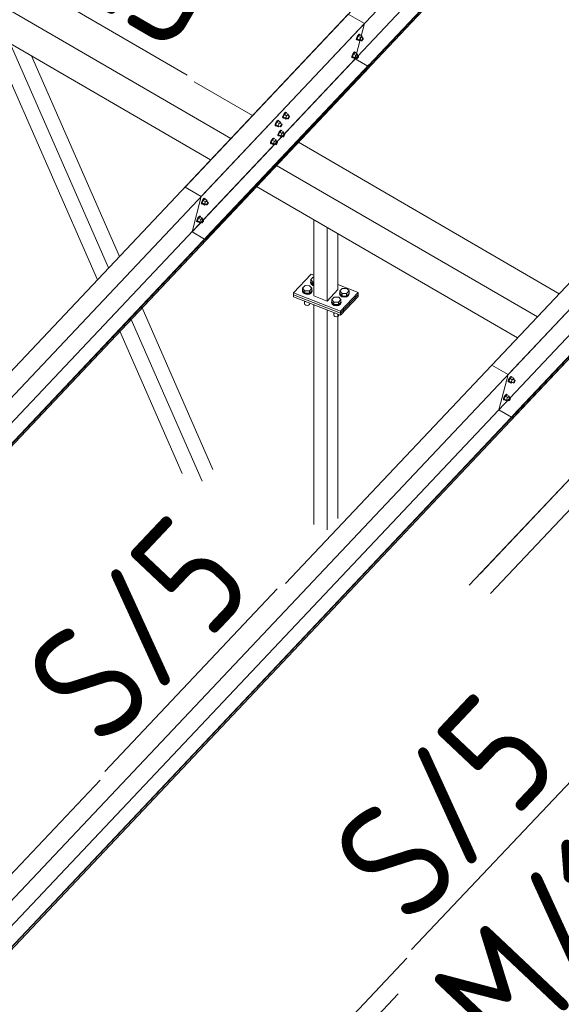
# Model space of a CAD drawing. Header units: millimetres. Extents: x -681 to 506, y -45 to 794.
# Tile 222 of 256: x -79 to -56, y 634 to 675. Entities that reach past the tile are written whole.
import ezdxf

# ---------------------------------------------------------------- set-up
doc = ezdxf.new("R2010")
doc.units = ezdxf.units.MM
doc.header["$LTSCALE"] = 0.6
doc.linetypes.add('XKITLINE00', pattern=[0])
for name, color, linetype, lineweight in [('Bolt', 7, 'Continuous', 0), ('Part', 2, 'Continuous', 0), ('PartMark', 3, 'Continuous', 0)]:
    doc.layers.add(name, color=color, linetype=linetype, lineweight=lineweight)
doc.styles.add('ISOCPEUR', font='ISOCPEUR.TTF')

msp = doc.modelspace()

# ---------------------------------------------------------------- linework, layer by layer
at = {"layer": 'Bolt', "color": 3, "linetype": 'XKITLINE00', "lineweight": 0}
for p, q in [((-64.441, 674.757), (-64.475, 674.697)), ((-64.452, 674.683), (-64.418, 674.743)), ((-64.404, 674.805), (-64.441, 674.757)), ((-64.418, 674.743), (-64.38, 674.792)), ((-64.354, 674.806), (-64.417, 674.739)), ((-64.372, 674.83), (-64.404, 674.805)), ((-64.38, 674.792), (-64.349, 674.816)), ((-64.356, 674.823), (-64.372, 674.83)), ((-64.356, 674.823), (-64.332, 674.81)), ((-64.354, 674.806), (-64.261, 674.753)), ((-64.349, 674.816), (-64.332, 674.81)), ((-64.332, 674.81), (-64.333, 674.795)), ((-64.261, 674.753), (-64.324, 674.686)), ((-64.248, 674.714), (-64.261, 674.753)), ((-64.499, 674.606), (-64.496, 674.641)), ((-64.499, 674.606), (-64.476, 674.592)), ((-64.475, 674.697), (-64.496, 674.641)), ((-64.476, 674.592), (-64.473, 674.628)), ((-64.459, 674.586), (-64.476, 674.592)), ((-64.473, 674.628), (-64.452, 674.683)), ((-64.417, 674.739), (-64.467, 674.634)), ((-64.374, 674.58), (-64.467, 674.634)), ((-64.467, 674.634), (-64.454, 674.596)), ((-64.45, 674.593), (-64.459, 674.586)), ((-64.454, 674.596), (-64.362, 674.542)), ((-64.324, 674.686), (-64.417, 674.739)), ((-64.374, 674.58), (-64.324, 674.686)), ((-64.374, 674.58), (-64.362, 674.542)), ((-64.362, 674.542), (-64.325, 674.58)), ((-64.347, 674.593), (-64.273, 674.55)), ((-64.275, 674.702), (-64.201, 674.658)), ((-64.273, 674.55), (-64.271, 674.567)), ((-64.264, 674.547), (-64.273, 674.55)), ((-64.271, 674.567), (-64.261, 674.595)), ((-64.249, 674.559), (-64.264, 674.547)), ((-64.261, 674.595), (-64.244, 674.625)), ((-64.259, 674.692), (-64.248, 674.714)), ((-64.23, 674.583), (-64.249, 674.559)), ((-64.244, 674.625), (-64.225, 674.649)), ((-64.213, 674.613), (-64.23, 674.583)), ((-64.225, 674.649), (-64.209, 674.662)), ((-64.202, 674.641), (-64.213, 674.613)), ((-64.209, 674.662), (-64.201, 674.658)), ((-64.201, 674.658), (-64.202, 674.641)), ((-64.673, 673.941), (-64.694, 673.886)), ((-64.639, 674.001), (-64.673, 673.941)), ((-64.671, 673.872), (-64.65, 673.928)), ((-64.614, 673.984), (-64.665, 673.879)), ((-64.65, 673.928), (-64.616, 673.988)), ((-64.601, 674.05), (-64.639, 674.001)), ((-64.616, 673.988), (-64.578, 674.036)), ((-64.551, 674.051), (-64.614, 673.984)), ((-64.521, 673.93), (-64.614, 673.984)), ((-64.57, 674.074), (-64.601, 674.05)), ((-64.578, 674.036), (-64.546, 674.061)), ((-64.572, 673.825), (-64.521, 673.93)), ((-64.553, 674.068), (-64.57, 674.074)), ((-64.553, 674.068), (-64.53, 674.054)), ((-64.551, 674.051), (-64.458, 673.997)), ((-64.546, 674.061), (-64.53, 674.054)), ((-64.53, 674.054), (-64.531, 674.039)), ((-64.458, 673.997), (-64.521, 673.93)), ((-64.473, 673.946), (-64.398, 673.903)), ((-64.445, 673.959), (-64.458, 673.997)), ((-64.456, 673.936), (-64.445, 673.959)), ((-64.422, 673.894), (-64.407, 673.906)), ((-64.407, 673.906), (-64.398, 673.903)), ((-64.697, 673.85), (-64.694, 673.886)), ((-64.697, 673.85), (-64.673, 673.837)), ((-64.673, 673.837), (-64.671, 673.872)), ((-64.657, 673.831), (-64.673, 673.837)), ((-64.572, 673.825), (-64.665, 673.879)), ((-64.665, 673.879), (-64.652, 673.84)), ((-64.647, 673.838), (-64.657, 673.831)), ((-64.652, 673.84), (-64.559, 673.786)), ((-64.572, 673.825), (-64.559, 673.786)), ((-64.559, 673.786), (-64.523, 673.825)), ((-64.545, 673.837), (-64.47, 673.794)), ((-64.47, 673.794), (-64.469, 673.812)), ((-64.462, 673.791), (-64.47, 673.794)), ((-64.469, 673.812), (-64.458, 673.84)), ((-64.446, 673.803), (-64.462, 673.791)), ((-64.458, 673.84), (-64.441, 673.87)), ((-64.427, 673.828), (-64.446, 673.803)), ((-64.441, 673.87), (-64.422, 673.894)), ((-64.41, 673.858), (-64.427, 673.828)), ((-64.4, 673.885), (-64.41, 673.858)), ((-64.398, 673.903), (-64.4, 673.885)), ((-67.568, 671.444), (-67.602, 671.384)), ((-67.544, 671.427), (-67.594, 671.322)), ((-67.579, 671.371), (-67.545, 671.431)), ((-67.531, 671.493), (-67.568, 671.444)), ((-67.545, 671.431), (-67.507, 671.479)), ((-67.481, 671.494), (-67.544, 671.427)), ((-67.451, 671.373), (-67.544, 671.427)), ((-67.499, 671.517), (-67.531, 671.493)), ((-67.507, 671.479), (-67.476, 671.504)), ((-67.483, 671.511), (-67.499, 671.517)), ((-67.483, 671.511), (-67.459, 671.498)), ((-67.481, 671.494), (-67.388, 671.44)), ((-67.476, 671.504), (-67.459, 671.498)), ((-67.459, 671.498), (-67.46, 671.482)), ((-67.388, 671.44), (-67.451, 671.373)), ((-67.375, 671.402), (-67.388, 671.44)), ((-67.386, 671.38), (-67.375, 671.402)), ((-67.943, 670.958), (-67.941, 670.993)), ((-67.919, 671.048), (-67.941, 670.993)), ((-67.885, 671.108), (-67.919, 671.048)), ((-67.917, 670.98), (-67.896, 671.035)), ((-67.861, 671.091), (-67.911, 670.986)), ((-67.818, 670.932), (-67.911, 670.986)), ((-67.911, 670.986), (-67.899, 670.948)), ((-67.896, 671.035), (-67.862, 671.095)), ((-67.848, 671.157), (-67.885, 671.108)), ((-67.862, 671.095), (-67.824, 671.144)), ((-67.798, 671.158), (-67.861, 671.091)), ((-67.768, 671.037), (-67.861, 671.091)), ((-67.816, 671.182), (-67.848, 671.157)), ((-67.824, 671.144), (-67.793, 671.168)), ((-67.818, 670.932), (-67.768, 671.037)), ((-67.8, 671.175), (-67.816, 671.182)), ((-67.8, 671.175), (-67.776, 671.162)), ((-67.798, 671.158), (-67.705, 671.104)), ((-67.793, 671.168), (-67.776, 671.162)), ((-67.776, 671.162), (-67.777, 671.146)), ((-67.705, 671.104), (-67.768, 671.037)), ((-67.719, 671.053), (-67.645, 671.01)), ((-67.692, 671.066), (-67.705, 671.104)), ((-67.703, 671.044), (-67.692, 671.066)), ((-67.688, 670.977), (-67.669, 671.001)), ((-67.669, 671.001), (-67.653, 671.013)), ((-67.646, 670.992), (-67.657, 670.965)), ((-67.653, 671.013), (-67.645, 671.01)), ((-67.645, 671.01), (-67.646, 670.992)), ((-67.626, 671.293), (-67.624, 671.329)), ((-67.626, 671.293), (-67.603, 671.28)), ((-67.602, 671.384), (-67.624, 671.329)), ((-67.603, 671.28), (-67.6, 671.315)), ((-67.586, 671.274), (-67.603, 671.28)), ((-67.6, 671.315), (-67.579, 671.371)), ((-67.501, 671.268), (-67.594, 671.322)), ((-67.594, 671.322), (-67.581, 671.284)), ((-67.577, 671.281), (-67.586, 671.274)), ((-67.581, 671.284), (-67.489, 671.23)), ((-67.501, 671.268), (-67.451, 671.373)), ((-67.501, 671.268), (-67.489, 671.23)), ((-67.489, 671.23), (-67.452, 671.268)), ((-67.474, 671.28), (-67.4, 671.237)), ((-67.402, 671.389), (-67.328, 671.346)), ((-67.4, 671.237), (-67.398, 671.255)), ((-67.391, 671.234), (-67.4, 671.237)), ((-67.398, 671.255), (-67.388, 671.283)), ((-67.376, 671.246), (-67.391, 671.234)), ((-67.388, 671.283), (-67.371, 671.313)), ((-67.357, 671.271), (-67.376, 671.246)), ((-67.371, 671.313), (-67.352, 671.337)), ((-67.34, 671.301), (-67.357, 671.271)), ((-67.352, 671.337), (-67.336, 671.349)), ((-67.329, 671.328), (-67.34, 671.301)), ((-67.336, 671.349), (-67.328, 671.346)), ((-67.328, 671.346), (-67.329, 671.328)), ((-67.943, 670.958), (-67.92, 670.944)), ((-67.92, 670.944), (-67.917, 670.98)), ((-67.903, 670.938), (-67.92, 670.944)), ((-67.894, 670.945), (-67.903, 670.938)), ((-67.899, 670.948), (-67.806, 670.894)), ((-67.824, 670.538), (-67.821, 670.573)), ((-67.8, 670.629), (-67.821, 670.573)), ((-67.818, 670.932), (-67.806, 670.894)), ((-67.806, 670.894), (-67.769, 670.932)), ((-67.766, 670.689), (-67.8, 670.629)), ((-67.798, 670.56), (-67.777, 670.615)), ((-67.741, 670.672), (-67.792, 670.566)), ((-67.699, 670.512), (-67.792, 670.566)), ((-67.792, 670.566), (-67.779, 670.528)), ((-67.791, 670.945), (-67.717, 670.901)), ((-67.777, 670.615), (-67.743, 670.675)), ((-67.728, 670.737), (-67.766, 670.689)), ((-67.743, 670.675), (-67.705, 670.724)), ((-67.678, 670.739), (-67.741, 670.672)), ((-67.649, 670.618), (-67.741, 670.672)), ((-67.697, 670.762), (-67.728, 670.737)), ((-67.717, 670.901), (-67.715, 670.919)), ((-67.708, 670.898), (-67.717, 670.901)), ((-67.715, 670.919), (-67.705, 670.947)), ((-67.693, 670.911), (-67.708, 670.898)), ((-67.705, 670.947), (-67.688, 670.977)), ((-67.705, 670.724), (-67.673, 670.748)), ((-67.699, 670.512), (-67.649, 670.618)), ((-67.68, 670.756), (-67.697, 670.762)), ((-67.674, 670.935), (-67.693, 670.911)), ((-67.68, 670.756), (-67.657, 670.742)), ((-67.678, 670.739), (-67.585, 670.685)), ((-67.657, 670.965), (-67.674, 670.935)), ((-67.673, 670.748), (-67.657, 670.742)), ((-67.657, 670.742), (-67.658, 670.727)), ((-67.585, 670.685), (-67.649, 670.618)), ((-67.6, 670.634), (-67.525, 670.591)), ((-67.572, 670.646), (-67.585, 670.685)), ((-67.583, 670.624), (-67.572, 670.646)), ((-67.568, 670.557), (-67.55, 670.581)), ((-67.55, 670.581), (-67.534, 670.594)), ((-67.527, 670.573), (-67.537, 670.545)), ((-67.534, 670.594), (-67.525, 670.591)), ((-67.525, 670.591), (-67.527, 670.573)), ((-68.141, 670.202), (-68.138, 670.238)), ((-68.141, 670.202), (-68.117, 670.189)), ((-68.117, 670.293), (-68.138, 670.238)), ((-68.083, 670.353), (-68.117, 670.293)), ((-68.117, 670.189), (-68.115, 670.224)), ((-68.101, 670.182), (-68.117, 670.189)), ((-68.115, 670.224), (-68.094, 670.279)), ((-68.058, 670.336), (-68.109, 670.23)), ((-68.016, 670.177), (-68.109, 670.23)), ((-68.109, 670.23), (-68.096, 670.192)), ((-68.091, 670.19), (-68.101, 670.182)), ((-68.096, 670.192), (-68.003, 670.138)), ((-68.094, 670.279), (-68.06, 670.339)), ((-68.045, 670.402), (-68.083, 670.353)), ((-68.06, 670.339), (-68.022, 670.388)), ((-67.995, 670.403), (-68.058, 670.336)), ((-67.966, 670.282), (-68.058, 670.336)), ((-68.014, 670.426), (-68.045, 670.402)), ((-68.022, 670.388), (-67.991, 670.413)), ((-68.016, 670.177), (-67.966, 670.282)), ((-68.016, 670.177), (-68.003, 670.138)), ((-67.997, 670.42), (-68.014, 670.426)), ((-68.003, 670.138), (-67.967, 670.177)), ((-67.997, 670.42), (-67.974, 670.406)), ((-67.995, 670.403), (-67.902, 670.349)), ((-67.991, 670.413), (-67.974, 670.406)), ((-67.989, 670.189), (-67.914, 670.146)), ((-67.974, 670.406), (-67.975, 670.391)), ((-67.902, 670.349), (-67.966, 670.282)), ((-67.917, 670.298), (-67.843, 670.255)), ((-67.914, 670.146), (-67.913, 670.164)), ((-67.913, 670.164), (-67.902, 670.191)), ((-67.89, 670.155), (-67.906, 670.143)), ((-67.889, 670.31), (-67.902, 670.349)), ((-67.902, 670.191), (-67.885, 670.221)), ((-67.9, 670.288), (-67.889, 670.31)), ((-67.871, 670.179), (-67.89, 670.155)), ((-67.885, 670.221), (-67.867, 670.246)), ((-67.854, 670.209), (-67.871, 670.179)), ((-67.867, 670.246), (-67.851, 670.258)), ((-67.844, 670.237), (-67.854, 670.209)), ((-67.851, 670.258), (-67.843, 670.255)), ((-67.843, 670.255), (-67.844, 670.237)), ((-67.824, 670.538), (-67.8, 670.524)), ((-67.8, 670.524), (-67.798, 670.56)), ((-67.784, 670.518), (-67.8, 670.524)), ((-67.774, 670.525), (-67.784, 670.518)), ((-67.779, 670.528), (-67.686, 670.474)), ((-67.699, 670.512), (-67.686, 670.474)), ((-67.686, 670.474), (-67.65, 670.512)), ((-67.672, 670.525), (-67.597, 670.482)), ((-67.597, 670.482), (-67.596, 670.5)), ((-67.589, 670.479), (-67.597, 670.482)), ((-67.596, 670.5), (-67.585, 670.527)), ((-67.573, 670.491), (-67.589, 670.479)), ((-67.585, 670.527), (-67.568, 670.557)), ((-67.554, 670.515), (-67.573, 670.491)), ((-67.537, 670.545), (-67.554, 670.515)), ((-67.906, 670.143), (-67.914, 670.146)), ((-71.07, 667.645), (-71.068, 667.681)), ((-71.07, 667.645), (-71.047, 667.632)), ((-71.046, 667.736), (-71.068, 667.681)), ((-71.047, 667.632), (-71.044, 667.667)), ((-71.012, 667.796), (-71.046, 667.736)), ((-71.044, 667.667), (-71.023, 667.722)), ((-70.988, 667.779), (-71.038, 667.674)), ((-70.946, 667.62), (-71.038, 667.674)), ((-71.038, 667.674), (-71.026, 667.635)), ((-71.023, 667.722), (-70.989, 667.782)), ((-70.975, 667.845), (-71.012, 667.796)), ((-70.989, 667.782), (-70.951, 667.831)), ((-70.925, 667.846), (-70.988, 667.779)), ((-70.895, 667.725), (-70.988, 667.779)), ((-70.943, 667.869), (-70.975, 667.845)), ((-70.951, 667.831), (-70.92, 667.856)), ((-70.946, 667.62), (-70.895, 667.725)), ((-70.927, 667.863), (-70.943, 667.869)), ((-70.927, 667.863), (-70.903, 667.849)), ((-70.925, 667.846), (-70.832, 667.792)), ((-70.92, 667.856), (-70.903, 667.849)), ((-70.903, 667.849), (-70.905, 667.834)), ((-70.832, 667.792), (-70.895, 667.725)), ((-70.846, 667.741), (-70.772, 667.698)), ((-70.819, 667.754), (-70.832, 667.792)), ((-70.832, 667.634), (-70.815, 667.664)), ((-70.83, 667.731), (-70.819, 667.754)), ((-70.815, 667.664), (-70.796, 667.689)), ((-70.784, 667.652), (-70.801, 667.622)), ((-70.796, 667.689), (-70.78, 667.701)), ((-70.773, 667.68), (-70.784, 667.652)), ((-70.78, 667.701), (-70.772, 667.698)), ((-70.772, 667.698), (-70.773, 667.68)), ((-71.03, 667.625), (-71.047, 667.632)), ((-71.021, 667.633), (-71.03, 667.625)), ((-71.026, 667.635), (-70.933, 667.581)), ((-70.946, 667.62), (-70.933, 667.581)), ((-70.933, 667.581), (-70.896, 667.62)), ((-70.918, 667.632), (-70.844, 667.589)), ((-70.844, 667.589), (-70.843, 667.607)), ((-70.835, 667.586), (-70.844, 667.589)), ((-70.843, 667.607), (-70.832, 667.634)), ((-70.82, 667.598), (-70.835, 667.586)), ((-70.801, 667.622), (-70.82, 667.598)), ((-71.268, 666.89), (-71.265, 666.925)), ((-71.268, 666.89), (-71.244, 666.876)), ((-71.244, 666.98), (-71.265, 666.925)), ((-71.21, 667.04), (-71.244, 666.98)), ((-71.244, 666.876), (-71.242, 666.912)), ((-71.228, 666.87), (-71.244, 666.876)), ((-71.242, 666.912), (-71.221, 666.967)), ((-71.186, 667.023), (-71.236, 666.918)), ((-71.143, 666.864), (-71.236, 666.918)), ((-71.236, 666.918), (-71.223, 666.88)), ((-71.218, 666.877), (-71.228, 666.87)), ((-71.223, 666.88), (-71.13, 666.826)), ((-71.221, 666.967), (-71.187, 667.027)), ((-71.172, 667.089), (-71.21, 667.04)), ((-71.187, 667.027), (-71.149, 667.076)), ((-71.122, 667.09), (-71.186, 667.023)), ((-71.093, 666.969), (-71.186, 667.023)), ((-71.141, 667.114), (-71.172, 667.089)), ((-71.149, 667.076), (-71.118, 667.1)), ((-71.143, 666.864), (-71.093, 666.969)), ((-71.143, 666.864), (-71.13, 666.826)), ((-71.124, 667.107), (-71.141, 667.114)), ((-71.13, 666.826), (-71.094, 666.864)), ((-71.124, 667.107), (-71.101, 667.094)), ((-71.122, 667.09), (-71.029, 667.036)), ((-71.118, 667.1), (-71.101, 667.094)), ((-71.116, 666.877), (-71.041, 666.834)), ((-71.101, 667.094), (-71.102, 667.078)), ((-71.029, 667.036), (-71.093, 666.969)), ((-71.044, 666.985), (-70.97, 666.942)), ((-71.041, 666.834), (-71.04, 666.851)), ((-71.033, 666.83), (-71.041, 666.834)), ((-71.04, 666.851), (-71.029, 666.879)), ((-71.017, 666.843), (-71.033, 666.83)), ((-71.017, 666.998), (-71.029, 667.036)), ((-71.029, 666.879), (-71.012, 666.909)), ((-71.027, 666.976), (-71.017, 666.998)), ((-70.998, 666.867), (-71.017, 666.843)), ((-71.012, 666.909), (-70.994, 666.933)), ((-70.981, 666.897), (-70.998, 666.867)), ((-70.994, 666.933), (-70.978, 666.945)), ((-70.971, 666.925), (-70.981, 666.897)), ((-70.978, 666.945), (-70.97, 666.942)), ((-70.97, 666.942), (-70.971, 666.925)), ((-66.439, 664.319), (-66.426, 664.348)), ((-66.414, 664.253), (-66.439, 664.319)), ((-66.439, 664.294), (-66.439, 664.319)), ((-66.426, 664.426), (-66.327, 664.531)), ((-66.426, 664.319), (-66.426, 664.426)), ((-66.334, 664.317), (-66.426, 664.426)), ((-66.334, 664.211), (-66.426, 664.319)), ((-66.334, 664.211), (-66.334, 664.317)), ((-66.305, 664.317), (-66.334, 664.317)), ((-66.327, 664.531), (-66.305, 664.531)), ((-66.785, 663.953), (-66.772, 663.982)), ((-66.76, 663.887), (-66.785, 663.953)), ((-66.785, 663.928), (-66.785, 663.953)), ((-66.785, 663.928), (-66.76, 663.861)), ((-66.772, 664.059), (-66.672, 664.165)), ((-66.772, 663.953), (-66.772, 664.059)), ((-66.68, 663.951), (-66.772, 664.059)), ((-66.772, 663.953), (-66.68, 663.844)), ((-66.686, 663.837), (-66.76, 663.887)), ((-66.68, 663.844), (-66.68, 663.951)), ((-66.487, 663.948), (-66.68, 663.951)), ((-66.672, 664.165), (-66.48, 664.162)), ((-66.387, 664.054), (-66.487, 663.948)), ((-66.487, 663.842), (-66.387, 663.948)), ((-66.487, 663.842), (-66.487, 663.948)), ((-66.48, 664.162), (-66.387, 664.054)), ((-66.439, 664.294), (-66.414, 664.228)), ((-66.341, 664.204), (-66.414, 664.253)), ((-66.414, 664.228), (-66.341, 664.178)), ((-66.374, 663.947), (-66.404, 663.882)), ((-66.404, 663.856), (-66.374, 663.922)), ((-66.387, 663.948), (-66.387, 664.054)), ((-66.387, 663.982), (-66.374, 663.947)), ((-66.374, 663.922), (-66.374, 663.947)), ((-66.305, 664.197), (-66.341, 664.204)), ((-66.341, 664.178), (-66.305, 664.171)), ((-66.305, 664.21), (-66.334, 664.211)), ((-65.191, 663.944), (-65.092, 664.05)), ((-65.191, 663.838), (-65.191, 663.944)), ((-65.099, 663.836), (-65.191, 663.944)), ((-65.092, 664.05), (-64.899, 664.047)), ((-64.807, 663.939), (-64.907, 663.833)), ((-64.899, 664.047), (-64.807, 663.939)), ((-64.807, 663.832), (-64.807, 663.939)), ((-66.76, 663.861), (-66.686, 663.812)), ((-66.68, 663.487), (-66.698, 663.508)), ((-66.691, 663.399), (-66.691, 663.5)), ((-66.584, 663.818), (-66.686, 663.837)), ((-66.686, 663.812), (-66.584, 663.793)), ((-66.68, 663.844), (-66.487, 663.842)), ((-66.68, 663.487), (-66.68, 663.501)), ((-66.642, 663.486), (-66.68, 663.487)), ((-66.481, 663.834), (-66.584, 663.818)), ((-66.584, 663.793), (-66.481, 663.809)), ((-66.404, 663.882), (-66.481, 663.834)), ((-66.481, 663.809), (-66.404, 663.856)), ((-65.55, 663.471), (-65.537, 663.5)), ((-65.525, 663.405), (-65.55, 663.471)), ((-65.55, 663.446), (-65.55, 663.471)), ((-65.537, 663.578), (-65.438, 663.683)), ((-65.537, 663.471), (-65.537, 663.578)), ((-65.445, 663.469), (-65.537, 663.578)), ((-65.537, 663.471), (-65.445, 663.363)), ((-65.445, 663.363), (-65.445, 663.469)), ((-65.252, 663.467), (-65.445, 663.469)), ((-65.438, 663.683), (-65.245, 663.681)), ((-65.153, 663.572), (-65.252, 663.467)), ((-65.245, 663.681), (-65.153, 663.572)), ((-65.205, 663.838), (-65.191, 663.867)), ((-65.179, 663.771), (-65.205, 663.838)), ((-65.205, 663.812), (-65.205, 663.838)), ((-65.205, 663.812), (-65.179, 663.746)), ((-65.191, 663.838), (-65.099, 663.729)), ((-65.106, 663.722), (-65.179, 663.771)), ((-65.179, 663.746), (-65.106, 663.696)), ((-65.153, 663.466), (-65.153, 663.572)), ((-65.153, 663.5), (-65.139, 663.466)), ((-65.004, 663.703), (-65.106, 663.722)), ((-65.106, 663.696), (-65.004, 663.677)), ((-65.099, 663.729), (-65.099, 663.836)), ((-64.907, 663.833), (-65.099, 663.836)), ((-65.099, 663.729), (-64.907, 663.726)), ((-64.9, 663.719), (-65.004, 663.703)), ((-65.004, 663.677), (-64.9, 663.694)), ((-64.907, 663.726), (-64.907, 663.833)), ((-64.907, 663.726), (-64.807, 663.832)), ((-64.823, 663.766), (-64.9, 663.719)), ((-64.9, 663.694), (-64.823, 663.741)), ((-64.794, 663.832), (-64.823, 663.766)), ((-64.823, 663.741), (-64.794, 663.807)), ((-64.807, 663.866), (-64.794, 663.832)), ((-64.794, 663.807), (-64.794, 663.832)), ((-66.691, 663.399), (-66.677, 663.363)), ((-66.677, 663.363), (-66.637, 663.336)), ((-66.637, 663.336), (-66.582, 663.326)), ((-66.582, 663.326), (-66.526, 663.334)), ((-66.526, 663.334), (-66.485, 663.36)), ((-66.485, 663.36), (-66.469, 663.395)), ((-66.469, 663.395), (-66.469, 663.419)), ((-65.55, 663.446), (-65.525, 663.379)), ((-65.452, 663.356), (-65.525, 663.405)), ((-65.525, 663.379), (-65.452, 663.33)), ((-65.349, 663.336), (-65.452, 663.356)), ((-65.452, 663.33), (-65.349, 663.311)), ((-65.445, 663.363), (-65.252, 663.36)), ((-65.246, 663.353), (-65.349, 663.336)), ((-65.349, 663.311), (-65.246, 663.327)), ((-65.252, 663.36), (-65.252, 663.467)), ((-65.252, 663.36), (-65.153, 663.466)), ((-65.169, 663.4), (-65.246, 663.353)), ((-65.246, 663.327), (-65.169, 663.374)), ((-65.139, 663.466), (-65.169, 663.4)), ((-65.169, 663.374), (-65.139, 663.44)), ((-65.139, 663.44), (-65.139, 663.466)), ((-65.445, 663.005), (-65.463, 663.026)), ((-65.456, 662.917), (-65.456, 663.019)), ((-65.456, 662.917), (-65.442, 662.881)), ((-65.445, 663.005), (-65.445, 663.019)), ((-65.407, 663.005), (-65.445, 663.005)), ((-65.442, 662.881), (-65.403, 662.854)), ((-65.403, 662.854), (-65.347, 662.844)), ((-65.347, 662.844), (-65.292, 662.853)), ((-65.292, 662.853), (-65.25, 662.878)), ((-65.25, 662.878), (-65.234, 662.914)), ((-65.234, 662.914), (-65.234, 662.937)), ((-58.062, 660.094), (-58.06, 660.129)), ((-58.038, 660.185), (-58.06, 660.129)), ((-58.004, 660.245), (-58.038, 660.185)), ((-58.036, 660.116), (-58.015, 660.171)), ((-57.98, 660.228), (-58.03, 660.122)), ((-58.015, 660.171), (-57.981, 660.231)), ((-57.967, 660.293), (-58.004, 660.245)), ((-57.981, 660.231), (-57.943, 660.28)), ((-57.917, 660.294), (-57.98, 660.228)), ((-57.887, 660.174), (-57.98, 660.228)), ((-57.935, 660.318), (-57.967, 660.293)), ((-57.943, 660.28), (-57.912, 660.304)), ((-57.937, 660.068), (-57.887, 660.174)), ((-57.919, 660.311), (-57.935, 660.318)), ((-57.919, 660.311), (-57.895, 660.298)), ((-57.917, 660.294), (-57.824, 660.241)), ((-57.912, 660.304), (-57.895, 660.298)), ((-57.895, 660.298), (-57.896, 660.283)), ((-57.824, 660.241), (-57.887, 660.174)), ((-57.838, 660.19), (-57.764, 660.147)), ((-57.811, 660.202), (-57.824, 660.241)), ((-57.822, 660.18), (-57.811, 660.202)), ((-57.807, 660.113), (-57.788, 660.137)), ((-57.788, 660.137), (-57.772, 660.15)), ((-57.765, 660.129), (-57.776, 660.101)), ((-57.772, 660.15), (-57.764, 660.147)), ((-57.764, 660.147), (-57.765, 660.129)), ((-58.062, 660.094), (-58.039, 660.08)), ((-58.039, 660.08), (-58.036, 660.116)), ((-58.022, 660.074), (-58.039, 660.08)), ((-57.937, 660.068), (-58.03, 660.122)), ((-58.03, 660.122), (-58.018, 660.084)), ((-58.013, 660.081), (-58.022, 660.074)), ((-58.018, 660.084), (-57.925, 660.03)), ((-57.937, 660.068), (-57.925, 660.03)), ((-57.925, 660.03), (-57.888, 660.068)), ((-57.91, 660.081), (-57.836, 660.038)), ((-57.836, 660.038), (-57.834, 660.055)), ((-57.827, 660.035), (-57.836, 660.038)), ((-57.834, 660.055), (-57.824, 660.083)), ((-57.812, 660.047), (-57.827, 660.035)), ((-57.824, 660.083), (-57.807, 660.113)), ((-57.793, 660.071), (-57.812, 660.047)), ((-57.776, 660.101), (-57.793, 660.071)), ((-58.26, 659.338), (-58.257, 659.374)), ((-58.26, 659.338), (-58.236, 659.325)), ((-58.236, 659.429), (-58.257, 659.374)), ((-58.202, 659.489), (-58.236, 659.429)), ((-58.236, 659.325), (-58.234, 659.36)), ((-58.22, 659.319), (-58.236, 659.325)), ((-58.234, 659.36), (-58.213, 659.416)), ((-58.177, 659.472), (-58.228, 659.367)), ((-58.135, 659.313), (-58.228, 659.367)), ((-58.228, 659.367), (-58.215, 659.328)), ((-58.21, 659.326), (-58.22, 659.319)), ((-58.215, 659.328), (-58.122, 659.274)), ((-58.213, 659.416), (-58.179, 659.476)), ((-58.164, 659.538), (-58.202, 659.489)), ((-58.179, 659.476), (-58.141, 659.524)), ((-58.114, 659.539), (-58.177, 659.472)), ((-58.085, 659.418), (-58.177, 659.472)), ((-58.133, 659.562), (-58.164, 659.538)), ((-58.141, 659.524), (-58.11, 659.549)), ((-58.135, 659.313), (-58.085, 659.418)), ((-58.135, 659.313), (-58.122, 659.274)), ((-58.116, 659.556), (-58.133, 659.562)), ((-58.122, 659.274), (-58.086, 659.313)), ((-58.116, 659.556), (-58.093, 659.542)), ((-58.114, 659.539), (-58.021, 659.485)), ((-58.11, 659.549), (-58.093, 659.542)), ((-58.108, 659.325), (-58.033, 659.282)), ((-58.093, 659.542), (-58.094, 659.527)), ((-58.021, 659.485), (-58.085, 659.418)), ((-58.036, 659.434), (-57.961, 659.391)), ((-58.033, 659.282), (-58.032, 659.3)), ((-58.032, 659.3), (-58.021, 659.328)), ((-58.008, 659.447), (-58.021, 659.485)), ((-58.021, 659.328), (-58.004, 659.358)), ((-58.019, 659.424), (-58.008, 659.447)), ((-57.99, 659.316), (-58.009, 659.291)), ((-58.004, 659.358), (-57.986, 659.382)), ((-57.973, 659.346), (-57.99, 659.316)), ((-57.986, 659.382), (-57.97, 659.394)), ((-57.963, 659.373), (-57.973, 659.346)), ((-57.97, 659.394), (-57.961, 659.391)), ((-57.961, 659.391), (-57.963, 659.373)), ((-58.025, 659.279), (-58.033, 659.282)), ((-58.009, 659.291), (-58.025, 659.279))]:
    msp.add_line(p, q, dxfattribs=at)
at = {"layer": 'Part', "color": 2, "linetype": 'XKITLINE00', "lineweight": 0}
for p, q in [((-71.073, 667.949), (-34.329, 706.871)), ((-34.4, 705.713), (-71.464, 666.453)), ((-70.873, 666.092), (-33.809, 705.353)), ((-33.798, 705.477), (-70.862, 666.216)), ((-33.78, 705.466), (-70.843, 666.206)), ((-57.16, 683.814), (-71.76, 668.348)), ((-80.884, 676.819), (-69.824, 670.399)), ((-64.843, 675.675), (-80.51, 659.079)), ((-64.843, 675.675), (-64.156, 675.276)), ((-103.352, 633.756), (-64.156, 675.276)), ((-80.52, 675.215), (-70.673, 669.499)), ((-64.156, 675.276), (-64.547, 673.78)), ((-75.476, 664.412), (-80.109, 674.977)), ((-75, 664.916), (-79.174, 674.434)), ((-74.539, 665.404), (-78.268, 673.908)), ((-64.547, 673.78), (-103.743, 632.26)), ((-63.945, 673.543), (-103.141, 632.024)), ((-63.926, 673.533), (-103.123, 632.013)), ((-64.014, 673.47), (-64.547, 673.78)), ((-63.956, 673.419), (-63.926, 673.533)), ((-63.926, 673.533), (-63.945, 673.543)), ((-103.152, 631.9), (-63.956, 673.419)), ((-71.368, 672.807), (-68.902, 671.375)), ((-48.115, 672.065), (-58.752, 660.796)), ((-58.065, 660.397), (-47.901, 671.163)), ((-66.953, 670.244), (-55.894, 663.824)), ((-47.697, 670.298), (-58.456, 658.901)), ((-57.865, 658.541), (-47.51, 669.51)), ((-47.531, 669.6), (-57.854, 658.665)), ((-47.526, 669.575), (-57.835, 658.654)), ((-67.876, 669.267), (-56.816, 662.847)), ((-71.76, 668.348), (-71.073, 667.949)), ((-68.725, 668.368), (-57.665, 661.948)), ((-51.835, 668.123), (-67.502, 651.528)), ((-90.344, 626.205), (-51.148, 667.724)), ((-71.073, 667.949), (-71.464, 666.453)), ((-66.305, 663.734), (-66.305, 666.963)), ((-71.464, 666.453), (-70.931, 666.143)), ((-65.735, 663.512), (-65.735, 666.633)), ((-51.539, 666.228), (-90.735, 624.709)), ((-50.937, 665.992), (-90.133, 624.472)), ((-50.918, 665.981), (-90.114, 624.462)), ((-70.843, 666.206), (-70.873, 666.092)), ((-70.862, 666.216), (-70.843, 666.206)), ((-65.274, 664), (-65.274, 666.365)), ((-90.144, 624.348), (-50.948, 665.868)), ((-67.162, 663.859), (-66.412, 664.653)), ((-66.412, 664.653), (-66.305, 664.611)), ((-65.735, 663.512), (-65.274, 664)), ((-65.274, 664.209), (-64.417, 663.875)), ((-67.162, 663.859), (-67.162, 663.774)), ((-67.162, 663.859), (-65.167, 663.081)), ((-67.162, 663.774), (-67.162, 663.689)), ((-67.162, 663.774), (-65.167, 662.996)), ((-67.162, 663.774), (-65.167, 662.996)), ((-67.162, 663.689), (-65.167, 662.911)), ((-66.305, 663.734), (-65.735, 663.512)), ((-65.167, 663.081), (-64.417, 663.875)), ((-65.167, 662.996), (-64.417, 663.79)), ((-64.417, 663.79), (-65.167, 662.996)), ((-64.417, 663.705), (-65.167, 662.911)), ((-64.417, 663.875), (-64.417, 663.79)), ((-64.417, 663.79), (-64.417, 663.705)), ((-70.574, 656.364), (-73.582, 663.223)), ((-66.305, 654.031), (-66.305, 663.355)), ((-65.735, 653.808), (-65.735, 663.133)), ((-65.167, 662.996), (-65.167, 663.081)), ((-71.035, 655.876), (-74.043, 662.734)), ((-65.274, 654.297), (-65.274, 662.953)), ((-65.167, 662.911), (-65.167, 662.996)), ((-71.876, 656.204), (-74.519, 662.23)), ((-58.752, 660.796), (-58.065, 660.397)), ((-58.065, 660.397), (-58.456, 658.901)), ((-58.456, 658.901), (-57.923, 658.592)), ((-57.835, 658.654), (-57.865, 658.541)), ((-57.854, 658.665), (-57.835, 658.654)), ((-59.706, 651.457), (-54.549, 656.917)), ((-59.245, 651.945), (-54.549, 656.917)), ((-58.813, 651.108), (-53.903, 656.307)), ((-75.364, 643.199), (-91.031, 626.604)), ((-62.356, 635.648), (-78.023, 619.052)), ((-77.336, 618.653), (-62.722, 634.133))]:
    msp.add_line(p, q, dxfattribs=at)
at = {"layer": 'PartMark', "color": 1, "linetype": 'XKITLINE00', "lineweight": 0}
for p, q in [((-86.451, 681.679), (-71.664, 673.094)), ((-75.162, 643.559), (-67.849, 651.305)), ((-62.154, 636.008), (-54.841, 643.754))]:
    msp.add_line(p, q, dxfattribs=at)

# ---------------------------------------------------------------- texts
at = {"layer": 'PartMark', "color": 1, "style": 'ISOCPEUR', "width": 0.85}
for s, rotation, p in [('RT/23', -30.1376, (-85.631, 681.896)), ('S/5', 46.6502, (-75.187, 644.407)), ('S/5', 46.6502, (-62.179, 636.856)), ('M/13', 46.6502, (-57.93, 630.984))]:
    msp.add_text(s, height=5, rotation=rotation, dxfattribs=at).set_placement(p)

doc.saveas('drawing.dxf')
